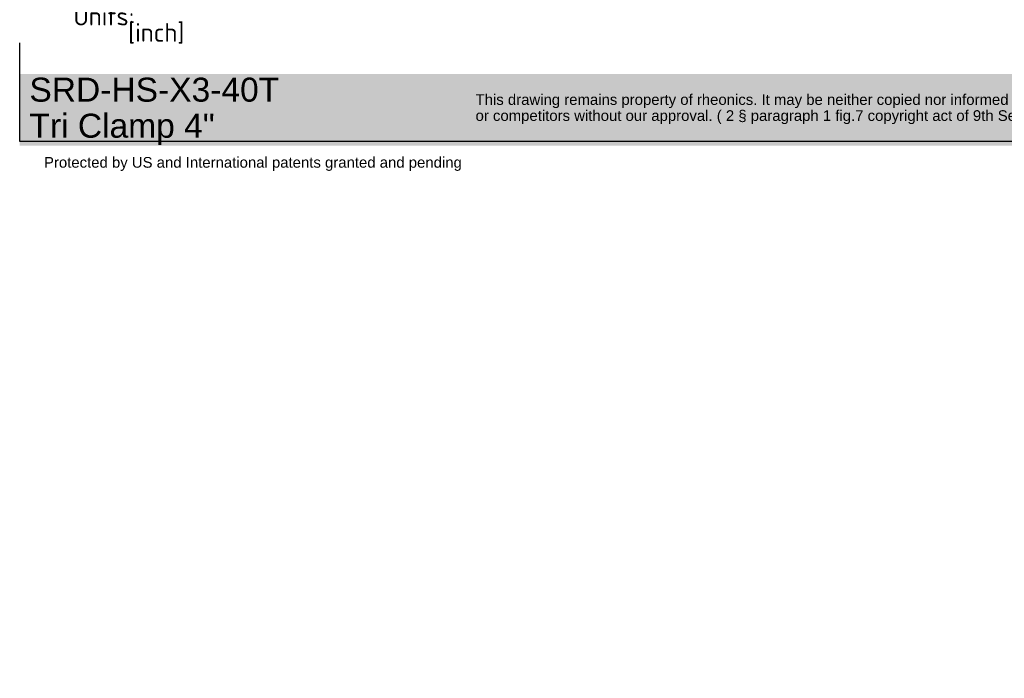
# Model space of a CAD drawing. Header units: millimetres. Extents: x 0 to 296, y -88 to 205.
# Tile 1 of 6: x 0 to 185, y -88 to 35. Entities that reach past the tile are written whole.
import ezdxf
from ezdxf.entities.mleader import LeaderData, LeaderLine
from ezdxf.math import Vec2, Vec3

# ---------------------------------------------------------------- set-up
doc = ezdxf.new("R2010")
doc.units = ezdxf.units.MM
doc.layers.add('Default', color=7, linetype='Continuous')

# ---------------------------------------------------------------- blocks, each defined once
blk = doc.blocks.new('_DOT')
at = {"color": 0}
blk.add_line((0, 0), (-1, 0), dxfattribs=at)
at = {"color": 0, "const_width": 0.333}
blk.add_lwpolyline([(-0.1665, 0, 1), (0.1665, 0, 1)], format="xyb", close=True, dxfattribs=at)
blk = doc.blocks.new('_SE_FILLED')
at = {"color": 0}
blk.add_line((0, 0), (-1, 0), dxfattribs=at)
blk.add_solid([(0, 0), (-1, -0.1665), (-1, 0.1665), (0, 0)], dxfattribs=at)

msp = doc.modelspace()

# ---------------------------------------------------------------- hatches: boundary and pattern name
at = {"layer": 'Default', "linetype": 'Continuous'}
msp.add_hatch(color=7, dxfattribs=at).paths.add_polyline_path([(208.11, 25.016), (0.228, 25.016), (0.228, 11.558), (208.11, 11.558)])

# ---------------------------------------------------------------- linework, layer by layer
at = {"layer": 'Default', "color": 7, "linetype": 'Continuous'}
for p, q in [((0.23, 12.363), (0.23, 30.84)), ((208.108, 12.363), (0.23, 12.363))]:
    msp.add_line(p, q, dxfattribs=at)

# ---------------------------------------------------------------- leaders
ml = msp.add_multileader_mtext('Standard', dxfattribs=at)
ml.set_content('{\\pxsm0.9;\\fSolid Edge ISO|b0||i0||c0|p34;\\W1.;Units:\\P}', color=256)
ml.set_leader_properties()
ml.set_arrow_properties(name='DOT')
ml.build(insert=Vec2(0, 0))
ml.multileader.update_dxf_attribs({"leader_type": 0, "dogleg_length": 0, "arrow_head_size": 3.5})
ctx = ml.context
ctx.base_point, ctx.char_height, ctx.arrow_head_size, ctx.landing_gap_size = Vec3(8.3, 35.82), 3.5, 3.5, 1.225
ctx.mtext.insert = Vec3(10.3, 37.579)
ml = msp.add_multileader_mtext('Standard', dxfattribs=at)
ml.set_content('{\\pxsm0.9;\\fSolid Edge ISO|b0||i0||c0|p34;\\W1.;[inch]\\P}', color=256)
ml.set_leader_properties()
ml.set_arrow_properties(name='_SE_FILLED')
ml.build(insert=Vec2(0, 0))
ml.multileader.update_dxf_attribs({"dogleg_length": 0, "arrow_head_size": 0.805})
ctx = ml.context
ctx.base_point, ctx.char_height, ctx.arrow_head_size, ctx.landing_gap_size = Vec3(18.552, 32.774), 3.5, 0.805, 1.225
ctx.mtext.insert = Vec3(20.552, 34.53)
ml = msp.add_multileader_mtext('Standard', dxfattribs=at)
ml.set_content('{\\pxsm0.9;\\fArial|b0||i0||c0|p34;\\W1.;SRD-HS-X3-40T\\PTri Clamp 4"\\P}', color=256)
ml.set_leader_properties()
ml.set_arrow_properties(name='DOT')
ml.build(insert=Vec2(0, 0))
ml.multileader.update_dxf_attribs({"leader_type": 0, "dogleg_length": 0, "arrow_head_size": 4.5})
ctx = ml.context
ctx.base_point, ctx.char_height, ctx.arrow_head_size, ctx.landing_gap_size = Vec3(0.048, 21.432), 4.5, 4.5, 1.575
ctx.mtext.insert = Vec3(2.048, 24.305)
ml = msp.add_multileader_mtext('Standard', dxfattribs=at)
ml.set_content('{\\pxsm0.9;\\fArial|b0||i0||c0|p34;\\W1.;This drawing remains property of rheonics. It may be neither copied nor informed to third persons \\Por competitors without our approval. ( 2 § paragraph 1 fig.7 copyright act of 9th Sept. 1965)\\P}', color=256)
ml.set_leader_properties()
ml.set_arrow_properties(name='DOT')
ml.build(insert=Vec2(0, 0))
ml.multileader.update_dxf_attribs({"leader_type": 0, "dogleg_length": 0, "arrow_head_size": 2})
ctx = ml.context
ctx.base_point, ctx.char_height, ctx.arrow_head_size, ctx.landing_gap_size = Vec3(83.63, 19.907), 2, 2, 0.7
ctx.mtext.insert = Vec3(85.63, 21.201)
ml = msp.add_multileader_mtext('Standard', dxfattribs=at)
ml.set_content('{\\pxsm0.9;\\fArial|b0||i0||c0|p34;\\W1.;Protected by US and International patents granted and pending\\P}', color=256)
ml.set_leader_properties()
ml.set_arrow_properties(name='DOT')
ml.build(insert=Vec2(0, 0))
ml.multileader.update_dxf_attribs({"leader_type": 0, "dogleg_length": 0, "arrow_head_size": 2})
ctx = ml.context
ctx.base_point, ctx.char_height, ctx.arrow_head_size, ctx.landing_gap_size = Vec3(2.778, 8.139), 2, 2, 0.7
ctx.mtext.insert = Vec3(4.778, 9.432)

doc.saveas('drawing.dxf')
